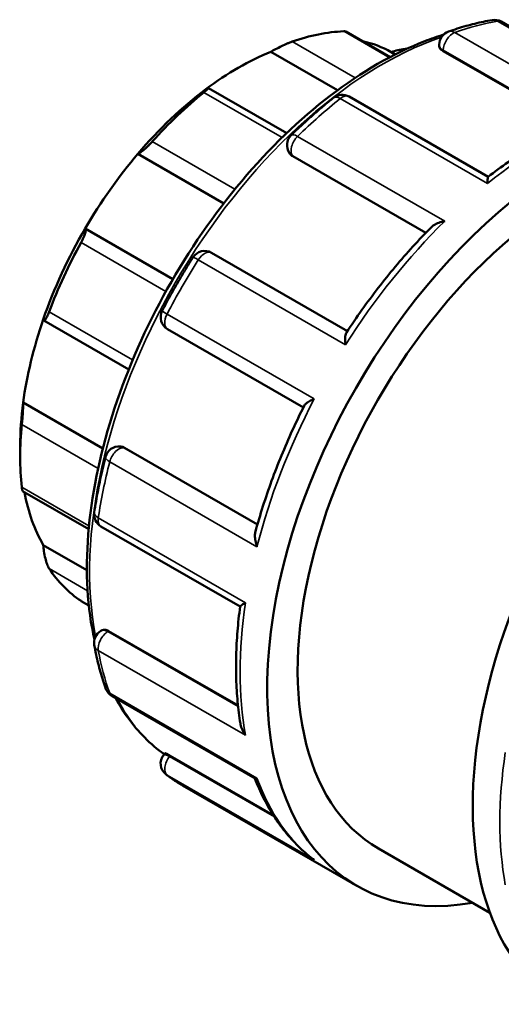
# Model space of a CAD drawing. Header units: millimetres. Extents: x -1 to 901, y -367 to 731.
# Tile 10 of 11: x 690 to 756, y 596 to 731. Entities that reach past the tile are written whole.
import ezdxf

# ---------------------------------------------------------------- set-up
doc = ezdxf.new("R2010")
doc.units = ezdxf.units.MM
doc.layers.add('Visible (ANSI)', color=7, linetype='Continuous', lineweight=50)
doc.layers.add('Visible Narrow (ANSI)', color=7, linetype='Continuous', lineweight=35)

msp = doc.modelspace()

# ---------------------------------------------------------------- linework, layer by layer
at = {"layer": 'Visible (ANSI)'}
for p, q in [((775.244, 719.235), (755.663, 730.511)), ((740.44, 725.668), (734.397, 729.148)), ((724.106, 726.386), (733.238, 721.127)), ((740.603, 726.342), (741.142, 726.031)), ((747.17, 727.173), (747.17, 727.367)), ((747.724, 726.478), (765.427, 716.283)), ((726.288, 715.269), (715.59, 721.429)), ((753.863, 709.289), (734.815, 720.258)), ((705.908, 712.417), (717.663, 705.648)), ((726.722, 712.44), (726.664, 712.523)), ((727.106, 712.095), (745.311, 701.611)), ((698.701, 702.212), (710.711, 695.296)), ((734.599, 688.181), (716.001, 698.89)), ((693.031, 689.634), (704.665, 682.935)), ((709.971, 688.438), (728.566, 677.73)), ((690.207, 678.389), (701.111, 672.109)), ((689.805, 672.511), (689.805, 670.972)), ((703.493, 672.377), (703.594, 672.367)), ((704.078, 672.209), (722.285, 661.725)), ((690.135, 666.269), (699.177, 661.062)), ((700.86, 661.439), (719.905, 650.472)), ((692.96, 658.885), (698.933, 655.446)), ((698.162, 651.222), (699.198, 650.626)), ((700.86, 647.154), (701.028, 647.251)), ((701.907, 647.121), (719.618, 636.923)), ((702.377, 638.208), (721.953, 626.935)), ((709.442, 630.195), (709.61, 630.404)), ((710.336, 630.076), (724.436, 621.956)), ((712.023, 626.008), (735.888, 612.266)), ((738.832, 617.378), (754.091, 608.591))]:
    msp.add_line(p, q, dxfattribs=at)
for centre, start, end in [((754.72, 728.873), 60.06401, 99.87777), ((749.06, 727.367), 109.51848, 180), ((733.872, 718.621), 60.06401, 128.56332), ((728.212, 713.608), 134.35091, 215.02709), ((715.058, 697.253), 60.06401, 147.59174), ((710.914, 690.076), 152.40772, 240.06401), ((703.32, 670.495), 84.76275, 165.63046), ((701.804, 663.077), 171.40256, 240.06401), ((701.804, 645.516), 119.93599, 190.37411), ((703.32, 639.846), 199.97218, 240.06401), ((710.914, 629.011), 141.19183, 232.70244)]:
    msp.add_arc(centre, 1.89, start, end, dxfattribs=at)
for centre, major_axis, start_param, end_param in [((720.988, 688.929), (22.007, 38.216), 0.3497393, 0.5888711), ((719.652, 689.699), (21.064, 36.578), 0.0053324, 0.1777829), ((719.652, 689.699), (-21.064, -36.578), 3.7752436, 4.0748706), ((765.331, 663.394), (29.443, 51.128), 5.8321585, 9.8758048), ((719.652, 689.699), (-21.064, -36.578), 4.0748706, 4.4035621), ((720.988, 688.929), (22.007, 38.216), 0.9780578, 1.2171896), ((719.652, 689.699), (-21.064, -36.578), 4.4035621, 4.7031891), ((793.474, 647.188), (29.443, 51.128), 0, 3.1415927), ((765.331, 663.394), (-26.499, -46.016), 3.9993968, 6.2831853), ((719.652, 689.699), (-21.064, -36.578), 4.7031891, 5.0318807), ((720.988, 688.929), (22.007, 38.216), 1.6063764, 1.8455081), ((719.652, 689.699), (-21.064, -36.578), 5.0318807, 5.3315077), ((719.652, 689.699), (-21.064, -36.578), 5.3315077, 5.4958534), ((720.988, 688.929), (22.007, 38.216), 2.2346949, 2.4738267), ((719.652, 689.699), (-21.064, -36.578), 5.6914664, 5.9598262), ((720.988, 688.929), (-22.007, -38.216), 6.0046061, 6.2437379)]:
    msp.add_ellipse(centre, major_axis=major_axis, ratio=0.5780931, start_param=start_param, end_param=end_param, dxfattribs=at)
for points, knots in [([(754.396, 730.735), (754.004, 730.667), (753.611, 730.591), (752.821, 730.424), (752.425, 730.333), (751.631, 730.136), (751.233, 730.03), (750.435, 729.803), (750.035, 729.683), (749.233, 729.427), (748.831, 729.291), (748.429, 729.149)], [5.94877116, 5.94877116, 5.94877116, 5.94877116, 5.97781706, 5.97781706, 6.00686297, 6.00686297, 6.03590887, 6.03590887, 6.06495478, 6.06495478, 6.09400068, 6.09400068, 6.09400068, 6.09400068]), ([(734.397, 729.148), (734.374, 729.161), (734.344, 729.172), (734.252, 729.191), (734.179, 729.195), (734.093, 729.191)], [0.96380037, 0.96380037, 0.96380037, 0.96380037, 0.989808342, 0.989808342, 1.03000146, 1.03000146, 1.03000146, 1.03000146]), ([(747.758, 728.737), (746.906, 728.473), (746.05, 728.174), (740.899, 726.178), (736.529, 723.656), (728.036, 717.165), (723.915, 713.192), (716.34, 704.213), (712.887, 699.209), (706.988, 688.671), (704.541, 683.139), (700.899, 672.091), (699.705, 666.577), (698.702, 656.106), (698.896, 651.151), (699.847, 646.463), (699.903, 646.201), (699.962, 645.941)], [6.0570766, 6.0570766, 6.0570766, 6.0570766, 6.1217325, 6.1217325, 6.4447657, 6.4447657, 6.7684242, 6.7684242, 7.0914526, 7.0914526, 7.4142377, 7.4142377, 7.7373353, 7.7373353, 8.0610564, 8.0610564, 8.0803491, 8.0803491, 8.0803491, 8.0803491]), ([(727.018, 727.775), (726.925, 727.743), (726.82, 727.703), (726.592, 727.612), (726.469, 727.561), (726.093, 727.397), (725.828, 727.274), (725.306, 727.022), (725.017, 726.875), (724.509, 726.609), (724.287, 726.489), (724.106, 726.386)], [0.35638748, 0.35638748, 0.35638748, 0.35638748, 0.3965806, 0.3965806, 0.43677371, 0.43677371, 0.51715995, 0.51715995, 0.61496745, 0.61496745, 0.70681786, 0.70681786, 0.70681786, 0.70681786]), ([(742.737, 726.801), (742.655, 726.798), (742.573, 726.792), (742.171, 726.755), (741.823, 726.695), (741.173, 726.536), (740.868, 726.441), (740.603, 726.342)], [0.49258171, 0.49258171, 0.49258171, 0.49258171, 0.51715995, 0.51715995, 0.61496745, 0.61496745, 0.70681786, 0.70681786, 0.70681786, 0.70681786]), ([(747.724, 726.478), (747.556, 726.574), (747.411, 726.69), (747.218, 726.932), (747.171, 727.058), (747.17, 727.172), (747.17, 727.172), (747.17, 727.173)], [0, 0, 0, 0, 0.07111353, 0.07111353, 0.14222706, 0.14222706, 0.14278887, 0.14278887, 0.14278887, 0.14278887]), ([(715.197, 721.256), (715.325, 721.327), (715.435, 721.384), (715.58, 721.441), (715.61, 721.438), (715.57, 721.366), (715.513, 721.304), (715.353, 721.159), (715.288, 721.102), (715.137, 720.975), (715.051, 720.905), (714.958, 720.83)], [0.67957108, 0.67957108, 0.67957108, 0.67957108, 0.77142148, 0.77142148, 0.86922899, 0.86922899, 0.94961522, 0.94961522, 0.98980834, 0.98980834, 1.03000146, 1.03000146, 1.03000146, 1.03000146]), ([(732.693, 720.098), (732.299, 719.784), (731.906, 719.464), (731.122, 718.811), (730.732, 718.48), (729.954, 717.805), (729.567, 717.462), (728.796, 716.765), (728.412, 716.411), (727.648, 715.693), (727.268, 715.329), (726.89, 714.959)], [0.18918463, 0.18918463, 0.18918463, 0.18918463, 0.21823053, 0.21823053, 0.24727644, 0.24727644, 0.27632234, 0.27632234, 0.30536824, 0.30536824, 0.33441415, 0.33441415, 0.33441415, 0.33441415]), ([(767.723, 717.229), (766.798, 716.878), (765.87, 716.49), (764.013, 715.64), (763.083, 715.178), (761.224, 714.183), (760.295, 713.651), (758.442, 712.517), (757.518, 711.915), (755.679, 710.647), (754.763, 709.98), (753.854, 709.282)], [6.11463416, 6.11463416, 6.11463416, 6.11463416, 6.18124662, 6.18124662, 6.24785909, 6.24785909, 6.31447155, 6.31447155, 6.38108401, 6.38108401, 6.44769647, 6.44769647, 6.44769647, 6.44769647]), ([(707.883, 714.098), (707.797, 714.003), (707.705, 713.904), (707.515, 713.707), (707.418, 713.609), (707.129, 713.327), (706.941, 713.156), (706.589, 712.854), (706.408, 712.713), (706.112, 712.513), (705.995, 712.45), (705.908, 712.417)], [0.35638748, 0.35638748, 0.35638748, 0.35638748, 0.3965806, 0.3965806, 0.43677371, 0.43677371, 0.51715995, 0.51715995, 0.61496745, 0.61496745, 0.70681786, 0.70681786, 0.70681786, 0.70681786]), ([(753.773, 708.388), (753.773, 708.39), (753.773, 708.392), (753.773, 708.584), (753.777, 708.753), (753.792, 709.022), (753.804, 709.128), (753.829, 709.242), (753.841, 709.272), (753.854, 709.282)], [-0.00087618, -0.00087618, -0.00087618, -0.00087618, 0, 0, 0.08405627, 0.08405627, 0.16422341, 0.16422341, 0.21637852, 0.21637852, 0.21637852, 0.21637852]), ([(698.701, 702.212), (698.744, 702.183), (698.771, 702.119), (698.773, 701.904), (698.745, 701.748), (698.642, 701.405), (698.57, 701.207), (698.425, 700.875), (698.371, 700.759), (698.254, 700.522), (698.191, 700.401), (698.127, 700.284)], [0.67957108, 0.67957108, 0.67957108, 0.67957108, 0.77142148, 0.77142148, 0.86922899, 0.86922899, 0.94961522, 0.94961522, 0.98980834, 0.98980834, 1.03000146, 1.03000146, 1.03000146, 1.03000146]), ([(746.038, 702.355), (745.199, 701.506), (744.37, 700.632), (742.737, 698.836), (741.933, 697.915), (740.354, 696.03), (739.578, 695.065), (738.057, 693.098), (737.313, 692.095), (735.858, 690.054), (735.148, 689.016), (734.456, 687.963)], [0.36026861, 0.36026861, 0.36026861, 0.36026861, 0.42543096, 0.42543096, 0.49059332, 0.49059332, 0.55575568, 0.55575568, 0.62091803, 0.62091803, 0.68608039, 0.68608039, 0.68608039, 0.68608039]), ([(746.038, 702.355), (746.153, 702.471), (746.292, 702.577), (746.646, 702.796), (746.875, 702.903), (747.369, 703.084), (747.64, 703.156), (747.92, 703.209), (747.923, 703.209), (747.925, 703.21)], [0.13388424, 0.13388424, 0.13388424, 0.13388424, 0.19541368, 0.19541368, 0.27605031, 0.27605031, 0.3607304, 0.3607304, 0.36159819, 0.36159819, 0.36159819, 0.36159819]), ([(713.462, 698.266), (713.161, 697.791), (712.863, 697.313), (712.275, 696.352), (711.986, 695.869), (711.414, 694.898), (711.132, 694.41), (710.577, 693.429), (710.303, 692.936), (709.765, 691.947), (709.5, 691.45), (709.239, 690.951)], [0.7127834, 0.7127834, 0.7127834, 0.7127834, 0.74182931, 0.74182931, 0.77087521, 0.77087521, 0.79992112, 0.79992112, 0.82896702, 0.82896702, 0.85801292, 0.85801292, 0.85801292, 0.85801292]), ([(693.754, 690.808), (693.708, 690.685), (693.66, 690.567), (693.567, 690.348), (693.521, 690.247), (693.389, 689.979), (693.309, 689.848), (693.17, 689.665), (693.104, 689.619), (693.01, 689.633), (692.978, 689.687), (692.96, 689.771)], [0.35638748, 0.35638748, 0.35638748, 0.35638748, 0.3965806, 0.3965806, 0.43677371, 0.43677371, 0.51715995, 0.51715995, 0.61496745, 0.61496745, 0.70681786, 0.70681786, 0.70681786, 0.70681786]), ([(734.336, 686.313), (734.336, 686.316), (734.336, 686.318), (734.304, 686.569), (734.286, 686.807), (734.283, 687.234), (734.296, 687.427), (734.354, 687.743), (734.396, 687.872), (734.456, 687.963)], [-0.00087618, -0.00087618, -0.00087618, -0.00087618, 0, 0, 0.08405627, 0.08405627, 0.16422341, 0.16422341, 0.23853873, 0.23853873, 0.23853873, 0.23853873]), ([(690.207, 678.389), (690.208, 678.237), (690.205, 678.039), (690.188, 677.562), (690.173, 677.278), (690.139, 676.742), (690.119, 676.462), (690.086, 676.045), (690.074, 675.907), (690.05, 675.642), (690.039, 675.516), (690.027, 675.401)], [0.67957108, 0.67957108, 0.67957108, 0.67957108, 0.77142148, 0.77142148, 0.86922899, 0.86922899, 0.94961522, 0.94961522, 0.98980834, 0.98980834, 1.03000146, 1.03000146, 1.03000146, 1.03000146]), ([(728.684, 677.966), (728.118, 676.84), (727.574, 675.706), (726.533, 673.425), (726.037, 672.278), (725.093, 669.977), (724.645, 668.822), (723.801, 666.51), (723.405, 665.352), (722.665, 663.039), (722.322, 661.883), (722.006, 660.73)], [0.88471946, 0.88471946, 0.88471946, 0.88471946, 0.94987763, 0.94987763, 1.0150358, 1.0150358, 1.08019396, 1.08019396, 1.14535213, 1.14535213, 1.21051029, 1.21051029, 1.21051029, 1.21051029]), ([(728.684, 677.966), (728.731, 678.06), (728.818, 678.158), (729.057, 678.366), (729.219, 678.476), (729.595, 678.691), (729.814, 678.798), (730.051, 678.897), (730.053, 678.898), (730.056, 678.899)], [0.12443364, 0.12443364, 0.12443364, 0.12443364, 0.19541368, 0.19541368, 0.27605031, 0.27605031, 0.3607304, 0.3607304, 0.36159819, 0.36159819, 0.36159819, 0.36159819]), ([(701.489, 670.964), (701.358, 670.451), (701.232, 669.939), (700.991, 668.918), (700.876, 668.408), (700.658, 667.391), (700.554, 666.883), (700.358, 665.871), (700.265, 665.367), (700.091, 664.361), (700.01, 663.859), (699.935, 663.36)], [1.23638218, 1.23638218, 1.23638218, 1.23638218, 1.26542808, 1.26542808, 1.29447399, 1.29447399, 1.32351989, 1.32351989, 1.35256579, 1.35256579, 1.3816117, 1.3816117, 1.3816117, 1.3816117]), ([(690.027, 666.8), (690.039, 666.697), (690.05, 666.607), (690.074, 666.458), (690.086, 666.399), (690.11, 666.304), (690.123, 666.276), (690.135, 666.27)], [0.35638748, 0.35638748, 0.35638748, 0.35638748, 0.3965806, 0.3965806, 0.43677371, 0.43677371, 0.48629849, 0.48629849, 0.48629849, 0.48629849]), ([(722.21, 658.67), (722.209, 658.672), (722.208, 658.675), (722.115, 658.939), (722.044, 659.205), (721.952, 659.715), (721.93, 659.962), (721.938, 660.385), (721.961, 660.567), (722.006, 660.73)], [-0.00087618, -0.00087618, -0.00087618, -0.00087618, 0, 0, 0.08405627, 0.08405627, 0.16422341, 0.16422341, 0.22922841, 0.22922841, 0.22922841, 0.22922841]), ([(692.96, 658.885), (692.978, 658.634), (693.01, 658.343), (693.104, 657.715), (693.17, 657.375), (693.309, 656.798), (693.389, 656.519), (693.521, 656.153), (693.567, 656.04), (693.66, 655.84), (693.708, 655.754), (693.754, 655.685)], [0.67957108, 0.67957108, 0.67957108, 0.67957108, 0.77142148, 0.77142148, 0.86922899, 0.86922899, 0.94961522, 0.94961522, 0.98980834, 0.98980834, 1.03000146, 1.03000146, 1.03000146, 1.03000146]), ([(719.907, 650.484), (719.909, 650.5), (719.927, 650.524), (720.01, 650.602), (720.096, 650.666), (720.324, 650.817), (720.47, 650.907), (720.64, 651.005), (720.642, 651.006), (720.643, 651.007)], [0.14611343, 0.14611343, 0.14611343, 0.14611343, 0.19541368, 0.19541368, 0.27605031, 0.27605031, 0.3607304, 0.3607304, 0.36159819, 0.36159819, 0.36159819, 0.36159819]), ([(719.907, 650.484), (719.756, 649.346), (719.635, 648.219), (719.455, 645.989), (719.395, 644.887), (719.337, 642.712), (719.339, 641.64), (719.404, 639.53), (719.468, 638.492), (719.658, 636.454), (719.784, 635.455), (719.941, 634.477)], [1.40631481, 1.40631481, 1.40631481, 1.40631481, 1.47290746, 1.47290746, 1.53950011, 1.53950011, 1.60609276, 1.60609276, 1.67268541, 1.67268541, 1.73927806, 1.73927806, 1.73927806, 1.73927806]), ([(701.028, 647.251), (701.028, 647.251), (701.028, 647.251), (701.127, 647.307), (701.26, 647.33), (701.566, 647.285), (701.74, 647.218), (701.907, 647.121)], [-0.14242108, -0.14242108, -0.14242108, -0.14242108, -0.14222706, -0.14222706, -0.07111353, -0.07111353, 0, 0, 0, 0]), ([(699.944, 645.176), (700.021, 644.755), (700.104, 644.339), (700.282, 643.514), (700.377, 643.107), (700.578, 642.3), (700.685, 641.901), (700.91, 641.113), (701.029, 640.724), (701.277, 639.954), (701.408, 639.575), (701.544, 639.2)], [1.75998095, 1.75998095, 1.75998095, 1.75998095, 1.78902686, 1.78902686, 1.81807276, 1.81807276, 1.84711867, 1.84711867, 1.87616457, 1.87616457, 1.90521047, 1.90521047, 1.90521047, 1.90521047]), ([(702.9, 637.907), (703.399, 636.985), (703.944, 636.11), (705.947, 633.307), (707.619, 631.622), (709.51, 630.281)], [8.29912045, 8.29912045, 8.29912045, 8.29912045, 8.38364624, 8.38364624, 8.58659884, 8.58659884, 8.58659884, 8.58659884]), ([(720.643, 632.865), (720.642, 632.867), (720.64, 632.87), (720.473, 633.097), (720.329, 633.342), (720.103, 633.839), (720.017, 634.094), (719.956, 634.394), (719.948, 634.435), (719.941, 634.477)], [-0.00087618, -0.00087618, -0.00087618, -0.00087618, 0, 0, 0.08405627, 0.08405627, 0.16422341, 0.16422341, 0.1770581, 0.1770581, 0.1770581, 0.1770581]), ([(709.61, 630.404), (709.615, 630.41), (709.626, 630.412), (709.685, 630.404), (709.77, 630.373), (710.011, 630.257), (710.168, 630.172), (710.336, 630.076)], [-0.17116162, -0.17116162, -0.17116162, -0.17116162, -0.14222706, -0.14222706, -0.07111353, -0.07111353, 0, 0, 0, 0]), ([(709.769, 627.507), (709.913, 627.398), (710.059, 627.29), (710.352, 627.078), (710.499, 626.974), (710.798, 626.77), (710.948, 626.67), (711.251, 626.474), (711.404, 626.378), (711.712, 626.19), (711.867, 626.098), (712.023, 626.008)], [2.28357973, 2.28357973, 2.28357973, 2.28357973, 2.298489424, 2.298489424, 2.313399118, 2.313399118, 2.328308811, 2.328308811, 2.343218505, 2.343218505, 2.358128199, 2.358128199, 2.358128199, 2.358128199]), ([(721.942, 626.941), (722.293, 626.036), (722.68, 625.162), (723.525, 623.477), (723.983, 622.666), (724.97, 621.118), (725.498, 620.38), (726.621, 618.983), (727.216, 618.324), (728.471, 617.088), (729.13, 616.513), (729.819, 615.981)], [1.92224549, 1.92224549, 1.92224549, 1.92224549, 1.99354316, 1.99354316, 2.06516104, 2.06516104, 2.13677892, 2.13677892, 2.20839681, 2.20839681, 2.28001469, 2.28001469, 2.28001469, 2.28001469]), ([(721.953, 626.935), (721.963, 626.929), (721.977, 626.927), (722.041, 626.93), (722.114, 626.957), (722.208, 627.006), (722.209, 627.006), (722.21, 627.007)], [0.24468212, 0.24468212, 0.24468212, 0.24468212, 0.27605031, 0.27605031, 0.3607304, 0.3607304, 0.36159819, 0.36159819, 0.36159819, 0.36159819]), ([(730.056, 615.813), (730.053, 615.815), (730.051, 615.816), (729.97, 615.869), (729.893, 615.924), (729.819, 615.981)], [-0.000876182, -0.000876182, -0.000876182, -0.000876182, 0, 0, 0.028617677, 0.028617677, 0.028617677, 0.028617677])]:
    msp.add_open_spline(points, degree=3, knots=knots, dxfattribs=at)
for points in [[(727.106, 712.095), (726.955, 712.182), (726.821, 712.3), (726.722, 712.44)], [(703.594, 672.367), (703.761, 672.352), (703.929, 672.295), (704.078, 672.209)], [(698.127, 651.244), (698.139, 651.236), (698.15, 651.229), (698.162, 651.222)]]:
    msp.add_open_spline(points, degree=3, dxfattribs=at)
at = {"layer": 'Visible Narrow (ANSI)'}
for p, q in [((755.159, 730.585), (775.311, 718.98)), ((734.093, 729.191), (740.32, 725.605)), ((769.464, 717.424), (749.312, 729.03)), ((735.64, 722.81), (727.018, 727.775)), ((747.724, 726.478), (747.724, 726.598)), ((747.724, 726.598), (765.544, 716.335)), ((714.958, 720.83), (725.663, 714.666)), ((733.62, 719.993), (753.773, 708.388)), ((719.198, 707.582), (707.883, 714.098)), ((747.925, 703.21), (727.773, 714.815)), ((727.106, 712.095), (727.054, 712.169)), ((727.054, 712.169), (745.339, 701.639)), ((698.127, 700.284), (709.744, 693.594)), ((714.184, 697.918), (734.336, 686.313)), ((705.193, 684.22), (693.754, 690.808)), ((730.056, 678.899), (709.903, 690.504)), ((690.027, 675.401), (700.47, 669.387)), ((722.274, 661.687), (703.988, 672.218)), ((703.988, 672.218), (704.078, 672.209)), ((702.058, 670.275), (722.21, 658.67)), ((699.219, 661.506), (690.027, 666.8)), ((720.643, 651.007), (700.491, 662.612)), ((693.754, 655.685), (699.028, 652.647)), ((699.197, 650.628), (698.127, 651.244)), ((701.804, 647.062), (701.907, 647.121)), ((719.631, 636.795), (701.804, 647.062)), ((700.491, 644.47), (720.643, 632.865)), ((722.21, 627.007), (702.058, 638.612)), ((710.246, 629.964), (710.336, 630.076)), ((724.602, 621.697), (710.246, 629.964)), ((709.903, 627.418), (730.056, 615.813))]:
    msp.add_line(p, q, dxfattribs=at)
for centre, major_axis, ratio, start_param, end_param in [((741.466, 677.137), (29.443, 51.128), 0.5780931, 0.4490503, 0.5942798), ((754.72, 728.873), (-0.324, 1.862), 0.7350753, 5.7334502, 6.2831853), ((754.72, 728.873), (0.943, 1.638), 0.5780931, 0, 0.4490503), ((749.06, 727.367), (-0.943, -1.638), 0.5780931, 3.7358725, 5.4958534), ((749.06, 727.367), (-0.631, 1.781), 0.6760742, 5.6143817, 6.2831853), ((739.352, 678.354), (28.265, 49.083), 0.5780931, 0.5796479, 2.5580887), ((749.06, 727.367), (-1.89, 0), 0.5758617, 0, 0.7853982), ((741.466, 677.137), (29.443, 51.128), 0.5780931, 0.9726491, 1.1178786), ((733.872, 718.621), (-1.178, 1.478), 0.4594832, 5.4211176, 6.2831853), ((733.872, 718.621), (0.943, 1.638), 0.5780931, 0, 0.9726491), ((761.618, 665.532), (29.443, 51.128), 0.5780931, 0.5942798, 0.9726491), ((728.212, 713.608), (-0.943, -1.638), 0.5780931, 4.2594713, 6.0194522), ((728.212, 713.608), (-1.321, 1.351), 0.3570614, 5.3797174, 6.2831853), ((728.212, 713.608), (-1.548, -1.085), 0.7877574, 0, 0.3525803), ((761.618, 665.532), (29.443, 51.128), 0.5780931, 1.1178786, 1.4962479), ((741.466, 677.137), (29.443, 51.128), 0.5780931, 1.4962479, 1.6414774), ((715.058, 697.253), (-1.596, 1.013), 0.060773, 5.3300913, 6.2831853), ((715.058, 697.253), (0.943, 1.638), 0.5780931, 0, 1.4962479), ((710.914, 690.076), (-1.675, 0.875), 0.0576257, 0, 0.9532268), ((710.914, 690.076), (-0.943, -1.638), 0.5780931, 4.78307, 6.2831853), ((761.618, 665.532), (29.443, 51.128), 0.5780931, 1.6414774, 2.0198466), ((703.32, 670.495), (0.173, 1.882), 0.7885742, 5.935257, 6.2831853), ((703.32, 670.495), (-1.831, 0.469), 0.3542212, 0, 0.9043781), ((703.32, 670.495), (0.943, 1.638), 0.5780931, 0.2598657, 2.0198466), ((741.466, 677.137), (29.443, 51.128), 0.5780931, 2.0198466, 2.1650762), ((701.804, 663.077), (-1.869, 0.283), 0.456872, 0, 0.8633642), ((701.804, 663.077), (-0.943, -1.638), 0.5780931, 5.3066688, 6.2831853), ((761.618, 665.532), (29.443, 51.128), 0.5780931, 2.1650762, 2.5434454), ((701.804, 645.516), (-0.943, -1.638), 0.5780931, 3.9250571, 5.6850381), ((701.804, 645.516), (-0.943, 1.638), 0.5780931, 5.4997209, 6.2831853), ((701.804, 645.516), (-1.859, -0.34), 0.6743022, 0, 0.6715779), ((741.466, 677.137), (29.443, 51.128), 0.5780931, 2.5434454, 2.6886749), ((703.32, 639.846), (-1.776, -0.646), 0.7336999, 0, 0.5532992), ((703.32, 639.846), (-0.943, -1.638), 0.5780931, 5.8302676, 6.2831853), ((739.352, 678.354), (-28.265, -49.083), 0.5780931, 5.9350315, 6.2260723), ((797.186, 645.05), (-29.443, -51.128), 0.5780931, 5.3066688, 5.6850381), ((710.914, 629.011), (-1.473, 1.184), 0.2127125, 5.3454715, 6.2831853), ((710.914, 629.011), (-0.943, -1.638), 0.5780931, 4.4486559, 6.2086368), ((710.914, 629.011), (-1.145, -1.503), 0.8137045, 0, 0.104742), ((741.466, 677.137), (-29.443, -51.128), 0.5780931, 6.2086368, 6.2831853), ((761.618, 665.532), (-29.443, -51.128), 0.5780931, 5.8302676, 6.2086368)]:
    msp.add_ellipse(centre, major_axis=major_axis, ratio=ratio, start_param=start_param, end_param=end_param, dxfattribs=at)

doc.saveas('drawing.dxf')
